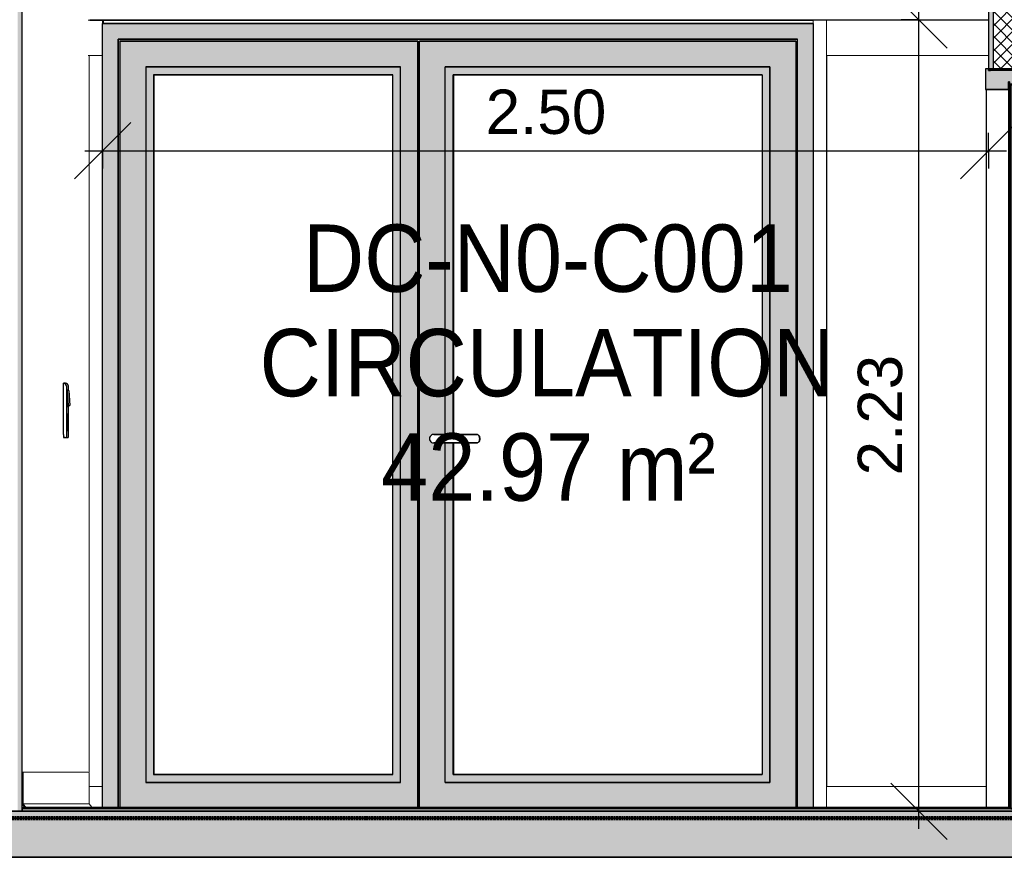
# Model space of a CAD drawing. Header units: centimetres. Extents: x -2631 to 8345, y -3715 to 485.
# Tile 77 of 82: x 6628 to 6906, y -13 to 223. Entities that reach past the tile are written whole.
import ezdxf

# ---------------------------------------------------------------- set-up
doc = ezdxf.new("R2010")
doc.units = ezdxf.units.CM
doc.linetypes.add('Tiret_2_', pattern=[0.25, 0.125, -0.125])
for name, color, linetype, lineweight in [('0-1', 7, 'Continuous', 5), ('A-DOOR', 7, 'Continuous', 25), ('A-DOOR-FRAM', 7, 'Continuous', 25), ('COTGEN-50', 7, 'Continuous', 30), ('HACHURE_C-3', 7, 'Continuous', 18), ('MUR', 7, 'Continuous', 25), ('MUR_C', 7, 'Continuous', 25), ('PORTE-Cadre-meneau', 7, 'Continuous', 25), ('PORTE-panneau', 7, 'Continuous', 25), ('SERRU-traverse', 7, 'Continuous', 18), ('SOL', 7, 'Continuous', 25), ('SOL_C', 7, 'Continuous', 25)]:
    doc.layers.add(name, color=color, linetype=linetype, lineweight=lineweight)
for name, color, linetype, lineweight, true_color in [('A-FLOR-PATT-1', 7, 'Continuous', 25, 0x616161), ('A-FLOR-PATT-2', 7, 'Continuous', 18, 0x787878), ('A-FLOR-PATT-3', 7, 'Continuous', 25, 0x787878), ('ANNOTATIONS-3', 4, 'Tiret_2_', 100, 0x00ffff), ('ANNOTATIONS-9', 7, 'Continuous', 25, 0x7f7f7f), ('COTGEN-1', 9, 'Continuous', 30, 0x808080), ('ETIQUETTE-1', 9, 'Continuous', 30, 0x808080), ('HACHURE_C-1', 7, 'Continuous', 25, 0xdadada), ('ING_ELE', 7, 'Continuous', 25, 0x7f7f7f), ('MENUISERIES-3', 9, 'Continuous', 18, 0x808080), ('PORTE-10', 9, 'Continuous', 25, 0x808080), ('PORTE-11', 7, 'Continuous', 25, 0xc0c0c0), ('PORTE-4', 9, 'Continuous', 18, 0x808080), ('PORTE-Cadre-meneau-1', 9, 'Continuous', 25, 0x808080), ('PORTE-panneau-1', 9, 'Continuous', 25, 0x808080), ('PORTE-verre', 7, 'Continuous', 25, 0x5c63b1), ('PORTE_C-1', 9, 'Continuous', 25, 0x808080), ('SERRU-1', 9, 'Continuous', 18, 0x808080), ('Z-1', 9, 'Continuous', 18, 0x808080)]:
    doc.layers.add(name, color=color, linetype=linetype, lineweight=lineweight, true_color=true_color)
doc.styles.add('Arial', font='arial.ttf', dxfattribs={"width": 0.9, "height": 19})
doc.styles.add('Arial_1', font='arial.ttf', dxfattribs={"height": 12.5})
doc.dimstyles.new('DRMN_COTE', dxfattribs={"dimscale": 30.48, "dimtxt": 12.753242, "dimasz": 0.520833, "dimexe": 0.164042, "dimexo": 0.0625, "dimgap": 0.032808, "dimtad": 1, "dimlfac": 0.01, "dimrnd": 0.01, "dimzin": 0, "dimdsep": 46, "dimtxsty": 'Arial_1', "dimblk1": 'OBLIQUE', "dimblk2": 'OBLIQUE', "dimsah": 1, "dimcen": 0.09, "dimdle": 0.164042, "dimazin": 0, "dimtfac": 1, "dimtdec": 4, "dimtix": 1, "dimtmove": 0, "dimatfit": 3, "dimfxl": 0.164042, "dimfxlon": 1, "dimtvp": 1, "dimtolj": 1, "dimtzin": 0, "dimarcsym": 2})

# ---------------------------------------------------------------- blocks, each defined once
blk = doc.blocks.new('PRT_SIMPLE_HUI_58x68x48 - PRT_BOIS_1V_930x2040x40-552385-Coupe AA_Lot 04')
at = {"layer": 'PORTE-10'}
blk.add_hatch(color=256, dxfattribs=at).paths.add_polyline_path([(607.12, 1), (607.37, 1), (607.37, 1.75), (608.48, 1.75), (608.48, 1), (608.73, 1), (608.73, 2), (607.12, 2), (607.12, 1.75)])
h = blk.add_hatch(color=256, dxfattribs=at)
h.paths.add_polyline_path([(607.29, 0), (607.4, 0.06), (607.5, 0.77), (607.39, 0.72)])
h.paths.add_polyline_path([(608.56, 0), (608.45, 0.78), (608.35, 0.77), (608.46, 0)])
h.paths.add_polyline_path([(607.93, 1.2), (608, 1.36), (607.85, 1.36)])
h.paths.add_polyline_path([(607.98, 1.46), (607.98, 1.75), (607.88, 1.75), (607.88, 1.46)])
at = {"layer": 'PORTE-Cadre-meneau-1'}
blk.add_hatch(color=256, dxfattribs=at).paths.add_polyline_path([(599.7, 203.45), (605.27, 203.45), (605.27, 205.6), (605.62, 205.6), (605.62, 204.95), (610.08, 204.95), (610.08, 209.25), (609.23, 209.25), (609.23, 208.79), (599.7, 208.79), (599.7, 209.25), (598.85, 209.25), (598.9, 203.45)])
at = {"layer": 'PORTE-panneau-1'}
blk.add_hatch(color=256, dxfattribs=at).paths.add_polyline_path([(605.92, 0.7), (607.12, 0.7), (607.12, 2), (608.73, 2), (608.73, 0.7), (609.93, 0.7), (609.93, 204.7), (605.92, 204.7), (605.92, 6.24)])
at = {"layer": 'A-DOOR'}
for p, q in [((605.92, 204.7), (605.92, 0.7)), ((609.93, 204.7), (605.92, 204.7)), ((609.93, 0.7), (609.93, 204.7)), ((605.92, 0.7), (607.12, 0.7)), ((607.12, 0.7), (607.12, 2)), ((607.12, 2), (608.73, 2)), ((608.73, 2), (608.73, 0.7)), ((608.73, 0.7), (609.93, 0.7))]:
    blk.add_line(p, q, dxfattribs=at)
at = {"layer": 'A-DOOR-FRAM'}
for p, q in [((599.7, 209.25), (598.85, 209.25)), ((598.85, 209.25), (598.85, 203.45)), ((599.7, 208.79), (599.7, 209.25)), ((609.23, 208.79), (599.7, 208.79)), ((610.08, 209.25), (609.23, 209.25)), ((609.23, 209.25), (609.23, 208.79)), ((610.08, 204.95), (610.08, 209.25)), ((605.27, 203.45), (605.27, 205.6)), ((605.27, 205.6), (605.62, 205.6)), ((605.62, 205.6), (605.62, 204.95)), ((598.85, 203.45), (605.27, 203.45)), ((605.62, 204.95), (610.08, 204.95))]:
    blk.add_line(p, q, dxfattribs=at)
at = {"layer": 'PORTE-10'}
for p, q in [((607.59, 1.75), (607.37, 1.75)), ((607.57, 1), (607.37, 1)), ((607.6, 0), (607.39, 0)), ((607.59, 1.75), (607.59, 1.03)), ((608.18, 1.75), (607.98, 1.75)), ((608.18, 1.75), (608.18, 1.46)), ((608.77, 0), (608.56, 0))]:
    blk.add_line(p, q, dxfattribs=at)
for centre, major_axis, start_param, end_param in [((608.13, 0.78), (0, 0.527), 0.454815, 0.839165), ((608.13, 0.77), (0, 0.427), 0.000487, 1.004792), ((607.88, 1.46), (0, 0.2), 3.73688, 4.712389), ((608.13, 0.77), (0, 0.427), 6.02098, 6.282699), ((608.38, 1.46), (0, 0.2), 1.570796, 2.790303), ((608.13, 0.78), (0, 0.527), 5.687995, 5.931896)]:
    blk.add_ellipse(centre, major_axis=major_axis, ratio=0.997327, start_param=start_param, end_param=end_param, dxfattribs=at)
at = {"layer": 'PORTE-Cadre-meneau'}
for p, q in [((600.29, 209.25), (599.7, 209.25)), ((599.7, 208.79), (600.25, 208.79)), ((610.61, 209.25), (610.08, 209.25)), ((610.61, 1), (610.61, 209.25)), ((605.56, 205.6), (605.27, 205.6)), ((605.62, 205.6), (605.56, 205.6)), ((605.56, 1), (605.56, 205.6)), ((605.4, 203.45), (599.02, 203.45)), ((599.02, 203.45), (599.02, 1)), ((605.27, 203.45), (605.4, 203.45)), ((605.4, 1), (605.4, 203.45)), ((610.3, 204.95), (605.86, 204.95)), ((605.86, 1), (605.86, 204.95)), ((610.08, 204.95), (610.3, 204.95)), ((610.3, 1), (610.3, 204.95)), ((605.4, 0), (599.02, 0)), ((605.56, 0), (605.4, 0)), ((605.91, 0), (605.56, 0)), ((610.3, 0), (605.86, 0)), ((610.61, 0), (610.3, 0))]:
    blk.add_line(p, q, dxfattribs=at)
at = {"layer": 'PORTE-panneau'}
for p, q in [((610.13, 204.7), (609.93, 204.7)), ((610.13, 1), (610.13, 204.7)), ((607.12, 2), (607.34, 2))]:
    blk.add_line(p, q, dxfattribs=at)
at = {"layer": 'PORTE_C-1'}
for p, q in [((608.73, 2), (607.12, 2)), ((607.12, 2), (607.12, 1)), ((607.12, 1), (607.37, 1)), ((607.4, 0.78), (607.29, 0)), ((607.29, 0), (607.39, 0)), ((607.37, 1), (607.37, 1.75)), ((607.37, 1.75), (608.48, 1.75)), ((607.39, 0), (607.5, 0.77)), ((607.98, 1.75), (607.88, 1.75)), ((607.88, 1.75), (607.88, 1.46)), ((607.98, 1.46), (607.98, 1.75)), ((608.35, 0.77), (608.46, 0)), ((608.56, 0), (608.45, 0.78)), ((608.46, 0), (608.56, 0)), ((608.48, 1.75), (608.48, 1)), ((608.48, 1), (608.73, 1)), ((608.73, 1), (608.73, 2))]:
    blk.add_line(p, q, dxfattribs=at)
at = {"layer": 'PORTE_C-1', "flags": 128}
for points in [[(607.74, 1.27), (607.63, 1.21), (607.53, 1.13), (607.46, 1.02), (607.41, 0.9), (607.4, 0.78)], [(607.5, 0.77), (607.51, 0.87), (607.54, 0.96), (607.59, 1.04), (607.66, 1.11), (607.74, 1.16), (607.83, 1.19), (607.93, 1.2)], [(607.88, 1.46), (607.87, 1.41), (607.85, 1.36), (607.82, 1.32), (607.79, 1.29), (607.74, 1.27)], [(607.93, 1.2), (608.02, 1.19), (608.11, 1.16), (608.19, 1.11), (608.26, 1.04), (608.31, 0.96), (608.34, 0.87), (608.35, 0.77)], [(608.11, 1.27), (608.06, 1.29), (608.03, 1.32), (608, 1.36), (607.98, 1.41), (607.98, 1.46)], [(608.45, 0.78), (608.44, 0.9), (608.39, 1.02), (608.32, 1.13), (608.22, 1.21), (608.11, 1.27)]]:
    blk.add_lwpolyline(points, dxfattribs=at)
blk = doc.blocks.new('Panneau système - Vitré-367573-Coupe AA_Lot 04')
at = {"layer": 'MENUISERIES-3'}
for p, q in [((317.92, 213), (214.11, 213)), ((214.11, 213), (214.11, 7)), ((214.11, 213), (214.26, 213)), ((214.26, 213), (317.92, 213)), ((346.31, 213), (346.11, 213)), ((346.31, 213), (346.47, 213)), ((346.4, 213), (346.47, 213)), ((214.11, 7), (317.62, 7)), ((214.11, 7), (214.26, 7)), ((317.62, 7), (214.26, 7)), ((346.47, 7), (346.34, 7)), ((346.47, 7), (346.4, 7))]:
    blk.add_line(p, q, dxfattribs=at)
blk = doc.blocks.new('Meneau rectangulaire - AWS60_60x70-367276-Coupe AA_Lot 04')
at = {"layer": 'MENUISERIES-3'}
for p, q in [((210.18, 7), (317.62, 7)), ((210.4, 7), (317.62, 7)), ((346.34, 7), (350.07, 7)), ((346.48, 7), (350.07, 7)), ((350.07, 7), (350.07, 1)), ((210.18, 0), (350.07, 0)), ((350.3, 0), (210.4, 0)), ((350.07, 0), (350.3, 0))]:
    blk.add_line(p, q, dxfattribs=at)
blk = doc.blocks.new('Meneau rectangulaire - AWS60_60x38-356570-Coupe AA_Lot 04')
at = {"layer": 'MENUISERIES-3'}
for p, q in [((346.5, 213), (346.28, 213)), ((346.28, 213), (350.07, 213)), ((346.28, 10.88), (346.28, 213)), ((350.07, 213), (346.5, 213)), ((350.07, 7), (350.07, 213)), ((350.07, 7), (346.34, 7)), ((346.34, 7), (346.5, 7)), ((346.5, 7), (350.07, 7))]:
    blk.add_line(p, q, dxfattribs=at)
blk = doc.blocks.new('Meneau rectangulaire - AWS60_60x100-367290-Coupe AA_Lot 04')
at = {"layer": 'MENUISERIES-3'}
for p, q in [((317.92, 223), (210.18, 223)), ((210.4, 223), (317.92, 223)), ((350.07, 223), (346.04, 223)), ((346.48, 223), (350.3, 223)), ((350.3, 223), (350.07, 223)), ((350.07, 223), (350.07, 213)), ((350.3, 221.99), (350.3, 223)), ((317.92, 213), (210.18, 213)), ((317.92, 213), (210.4, 213)), ((350.07, 213), (346.04, 213)), ((350.07, 213), (346.48, 213))]:
    blk.add_line(p, q, dxfattribs=at)
blk = doc.blocks.new('Panneau système - Vitré-441912-Coupe AA_Lot 04')
at = {"layer": 'MENUISERIES-3'}
for p, q in [((599.7, 213.03), (554.1, 213.03)), ((554.1, 213.03), (554.1, 7)), ((554.26, 213.03), (554.1, 213.03)), ((554.26, 213.03), (599.7, 213.03)), ((554.1, 7), (599.02, 7)), ((554.1, 7), (554.26, 7)), ((599.02, 7), (554.26, 7))]:
    blk.add_line(p, q, dxfattribs=at)
blk = doc.blocks.new('Meneau rectangulaire - AWS60_60x70-441910-Coupe AA_Lot 04')
at = {"layer": 'MENUISERIES-3'}
for p, q in [((554.07, 1), (554.07, 7)), ((554.07, 7), (554.29, 7)), ((599.02, 7), (554.07, 7)), ((599.02, 7), (554.29, 7)), ((554.29, 0), (554.07, 0)), ((554.07, 0), (614.39, 0)), ((614.61, 0), (554.29, 0)), ((614.39, 0), (614.61, 0))]:
    blk.add_line(p, q, dxfattribs=at)
blk = doc.blocks.new('Meneau rectangulaire - AWS60_60x100-441911-Coupe AA_Lot 04')
at = {"layer": 'MENUISERIES-3'}
for p, q in [((554.07, 213.03), (554.07, 223.03)), ((599.7, 223.03), (554.07, 223.03)), ((554.29, 213.03), (554.07, 213.03)), ((554.07, 213.03), (599.7, 213.03)), ((554.29, 213.03), (599.7, 213.03))]:
    blk.add_line(p, q, dxfattribs=at)
blk = doc.blocks.new('Meneau rectangulaire - AWS60_60x38-368963-Coupe AA_Lot 04')
at = {"layer": 'MENUISERIES-3'}
for p, q in [((550.27, 223.03), (554.07, 223.03)), ((550.27, 223.03), (550.27, 1)), ((554.07, 1), (554.07, 223.03)), ((550.27, 0), (550.5, 0)), ((554.07, 0), (550.27, 0)), ((550.5, 0), (554.29, 0)), ((554.29, 0), (554.07, 0))]:
    blk.add_line(p, q, dxfattribs=at)
blk = doc.blocks.new('12_CORNIERE HABILLAGE - 12_CORNIERE HABILLAGE-370872-Coupe AA_Lot 04')
at = {"layer": 'Z-1'}
for p, q in [((599.7, 223), (346.04, 223)), ((346.48, 223), (550.28, 223))]:
    blk.add_line(p, q, dxfattribs=at)
blk = doc.blocks.new('51_2V_PV_MV_XX_XX - Type 1-413066-Coupe AA_Lot 04')
at = {"layer": 'PORTE-11'}
for points in [[(350.07, 1), (354.47, 1), (354.47, 217.6), (545.87, 217.6), (545.87, 1), (550.27, 1), (550.27, 222), (350.07, 222), (350.07, 6.24)], [(439.35, 215.6), (439.35, 216.6), (438.88, 216.6), (438.88, 215.6)], [(439.35, 2.3), (439.35, 215.6), (438.88, 215.6), (438.88, 2.3)], [(455.41, 8.1), (538.07, 8.1), (538.07, 209.8), (446.64, 209.8), (446.64, 106.2), (448.84, 106.2), (448.84, 207.6), (535.88, 207.6), (535.88, 10.3), (448.84, 10.3), (448.84, 103.8), (446.64, 103.8), (446.64, 8.1), (448.84, 8.1)], [(364.57, 10.3), (364.57, 207.6), (364.47, 207.6), (364.47, 10.3)], [(545.37, 1), (545.4, 1), (545.37, 65.27)], [(438.85, 1), (438.88, 1), (438.85, 2.3)], [(439.35, 2.3), (439.35, 2.3), (438.88, 2.3)], [(439.35, 1.52), (439.35, 2), (438.88, 2), (438.88, 1.52)]]:
    blk.add_hatch(color=256, dxfattribs=at).paths.add_polyline_path(points)
h = blk.add_hatch(color=256, dxfattribs=at)
h.paths.add_polyline_path([(354.5, 1), (354.97, 1), (355.01, 217.1), (438.88, 217.1), (438.88, 216.6), (439.35, 216.6), (439.35, 217.1), (545.4, 217.1), (545.4, 1), (545.87, 1), (545.87, 217.6), (354.5, 217.6), (354.5, 1.52)])
h.paths.add_polyline_path([(438.88, 1), (439.35, 1), (439.35, 1.52), (438.88, 1.52)])
h = blk.add_hatch(color=256, dxfattribs=at)
h.paths.add_polyline_path([(354.97, 1), (438.85, 1), (438.85, 217.1), (354.97, 217.07), (354.97, 6.24)])
h.paths.add_polyline_path([(364.47, 8.1), (362.27, 8.1), (362.27, 209.8), (434.05, 209.8), (434.05, 8.1), (375.7, 8.1)])
h = blk.add_hatch(color=256, dxfattribs=at)
h.paths.add_polyline_path([(439.35, 1), (545.37, 1), (545.37, 217.1), (439.35, 217.1), (439.35, 8.1)])
h.paths.add_polyline_path([(535.88, 8.1), (446.64, 8.1), (446.64, 103.8), (443.07, 103.84), (442.78, 103.96), (442.53, 104.15), (442.34, 104.4), (442.22, 104.69), (442.18, 105), (442.22, 105.31), (442.34, 105.6), (442.53, 105.85), (442.78, 106.04), (443.22, 106.18), (443.38, 106.2), (446.64, 106.2), (446.64, 209.8), (538.07, 209.8), (538.07, 10.3), (538.15, 10.3), (538.07, 8.1)])
h = blk.add_hatch(color=256, dxfattribs=at)
h.paths.add_polyline_path([(375.7, 8.1), (434.05, 8.1), (434.05, 209.8), (362.27, 209.8), (362.27, 8.1), (364.47, 8.1)])
h.paths.add_polyline_path([(375.7, 10.3), (364.47, 10.3), (364.47, 207.6), (431.85, 207.6), (431.85, 10.3), (407.58, 10.3)])
h = blk.add_hatch(color=256, dxfattribs=at)
h.paths.add_polyline_path([(448.94, 10.3), (448.94, 103.8), (448.84, 103.8), (448.84, 10.3)])
h.paths.add_polyline_path([(448.94, 106.2), (448.94, 207.6), (448.84, 207.6), (448.84, 106.2)])
at = {"layer": 'PORTE-10'}
for p, q in [((455.54, 106.2), (443.38, 106.2)), ((443.59, 106.2), (443.43, 106.2)), ((443.43, 106.2), (455.58, 106.2)), ((455.58, 106.2), (455.54, 106.2)), ((443.38, 103.8), (455.54, 103.8)), ((443.43, 103.8), (443.59, 103.8)), ((455.58, 103.8), (443.43, 103.8)), ((455.54, 103.8), (455.58, 103.8))]:
    blk.add_line(p, q, dxfattribs=at)
at = {"layer": 'PORTE-10', "flags": 128}
for points in [[(455.54, 103.8), (455.69, 103.82), (455.84, 103.89), (455.98, 104), (456.1, 104.15), (456.19, 104.33), (456.27, 104.54), (456.31, 104.77), (456.33, 105), (456.31, 105.23), (456.27, 105.46), (456.19, 105.67), (456.1, 105.85), (455.98, 106), (455.84, 106.11), (455.69, 106.18), (455.54, 106.2)], [(455.58, 106.2), (455.74, 106.18), (455.89, 106.11), (456.02, 106), (456.14, 105.85), (456.24, 105.67), (456.31, 105.46), (456.36, 105.23), (456.37, 105), (456.36, 104.77), (456.31, 104.54), (456.24, 104.33), (456.14, 104.15), (456.02, 104), (455.89, 103.89), (455.74, 103.82), (455.58, 103.8)]]:
    blk.add_lwpolyline(points, dxfattribs=at)
at = {"layer": 'PORTE-10'}
blk.add_ellipse((443.38, 105), major_axis=(0, 1.2), ratio=0.999273, start_param=0, end_param=3.141593, dxfattribs=at)
at = {"layer": 'PORTE-Cadre-meneau'}
for p, q in [((350.07, 222), (350.3, 222)), ((350.07, 222), (550.27, 222)), ((350.07, 1), (350.07, 222)), ((550.27, 222), (350.3, 222)), ((550.27, 222), (550.27, 1)), ((354.47, 217.6), (354.47, 1)), ((545.87, 217.6), (354.47, 217.6)), ((354.5, 217.6), (545.87, 217.6)), ((354.5, 1), (354.5, 217.6)), ((354.97, 217.1), (354.97, 1)), ((438.85, 217.1), (354.97, 217.1)), ((355.01, 217.1), (438.88, 217.1)), ((438.84, 216.6), (439.35, 216.6)), ((438.85, 1), (438.85, 217.1)), ((438.88, 217.1), (438.85, 217.1)), ((438.88, 217.1), (438.88, 215.6)), ((439.35, 216.6), (438.88, 216.6)), ((545.37, 217.1), (439.35, 217.1)), ((439.35, 1), (439.35, 217.1)), ((439.38, 217.1), (545.4, 217.1)), ((545.37, 217.1), (545.37, 1)), ((545.4, 217.1), (545.37, 217.1)), ((545.4, 217.1), (545.4, 1)), ((545.87, 1), (545.87, 217.6)), ((438.88, 215.6), (439.35, 215.6)), ((438.88, 215.6), (438.88, 2.3)), ((439.35, 215.6), (438.88, 215.6)), ((362.27, 209.8), (362.27, 8.1)), ((362.27, 209.8), (362.37, 209.8)), ((434.05, 209.8), (362.27, 209.8)), ((362.27, 209.8), (362.27, 8.1)), ((362.27, 209.8), (434.05, 209.8)), ((362.46, 209.8), (362.27, 209.8)), ((362.37, 209.8), (434.05, 209.8)), ((434.05, 209.8), (362.46, 209.8)), ((434.05, 8.1), (434.05, 209.8)), ((434.05, 8.1), (434.05, 209.8)), ((446.64, 106.2), (446.64, 209.8)), ((446.64, 209.8), (446.74, 209.8)), ((538.07, 209.8), (446.64, 209.8)), ((446.84, 209.8), (446.64, 209.8)), ((446.64, 106.2), (446.64, 209.8)), ((446.64, 209.8), (538.07, 209.8)), ((446.74, 209.8), (538.07, 209.8)), ((538.07, 209.8), (446.84, 209.8)), ((538.07, 8.1), (538.07, 209.8)), ((538.07, 209.8), (538.07, 8.1)), ((364.47, 207.6), (364.47, 10.3)), ((364.47, 207.6), (431.85, 207.6)), ((364.57, 207.6), (364.47, 207.6)), ((364.57, 10.3), (364.57, 207.6)), ((431.85, 207.6), (364.57, 207.6)), ((431.85, 10.3), (431.85, 207.6)), ((448.84, 207.6), (535.88, 207.6)), ((448.84, 106.2), (448.84, 207.6)), ((448.94, 207.6), (448.84, 207.6)), ((448.94, 207.6), (448.94, 106.2)), ((535.88, 207.6), (448.94, 207.6)), ((535.88, 207.6), (535.88, 10.3)), ((446.64, 8.1), (446.64, 103.8)), ((446.64, 8.1), (446.64, 103.8)), ((448.84, 10.3), (448.84, 103.8)), ((448.94, 103.8), (448.94, 10.3)), ((364.47, 10.3), (364.57, 10.3)), ((364.47, 10.3), (431.85, 10.3)), ((431.85, 10.3), (364.57, 10.3)), ((535.88, 10.3), (448.84, 10.3)), ((448.84, 10.3), (448.94, 10.3)), ((448.94, 10.3), (535.88, 10.3)), ((362.37, 8.1), (362.27, 8.1)), ((362.27, 8.1), (434.05, 8.1)), ((362.27, 8.1), (362.46, 8.1)), ((362.27, 8.1), (434.05, 8.1)), ((434.05, 8.1), (362.37, 8.1)), ((362.46, 8.1), (434.05, 8.1)), ((446.74, 8.1), (446.64, 8.1)), ((446.64, 8.1), (538.07, 8.1)), ((446.84, 8.1), (446.64, 8.1)), ((538.07, 8.1), (446.64, 8.1)), ((446.74, 8.1), (538.07, 8.1)), ((538.07, 8.1), (446.84, 8.1)), ((354.97, 0.8), (438.85, 0.8)), ((438.88, 0.8), (355.01, 0.8)), ((438.85, 1.52), (439.35, 1.52)), ((439.35, 2.3), (438.88, 2.3)), ((438.88, 2.3), (438.88, 1)), ((438.88, 2.3), (439.35, 2.3)), ((438.88, 2.3), (439.35, 2.3)), ((439.35, 2.3), (438.88, 2.3)), ((438.88, 2), (439.35, 2)), ((438.88, 2), (439.35, 2)), ((438.88, 1.52), (439.35, 1.52)), ((545.37, 0.8), (439.35, 0.8)), ((545.4, 0.8), (439.38, 0.8)), ((354.47, 0), (350.07, 0)), ((350.3, 0), (350.07, 0)), ((350.3, 0), (550.5, 0)), ((545.9, 0), (354.5, 0)), ((550.27, 0), (545.87, 0)), ((550.27, 0), (550.5, 0))]:
    blk.add_line(p, q, dxfattribs=at)
at = {"layer": 'PORTE-verre'}
for p, q in [((362.37, 209.8), (362.46, 209.8)), ((434.05, 209.8), (362.37, 209.8)), ((362.46, 209.8), (434.05, 209.8)), ((446.74, 209.8), (446.84, 209.8)), ((538.07, 209.8), (446.74, 209.8)), ((446.84, 209.8), (538.07, 209.8)), ((362.46, 8.1), (362.37, 8.1)), ((434.05, 8.1), (362.37, 8.1)), ((434.05, 8.1), (362.46, 8.1)), ((446.84, 8.1), (446.74, 8.1)), ((538.07, 8.1), (446.74, 8.1)), ((538.07, 8.1), (446.84, 8.1))]:
    blk.add_line(p, q, dxfattribs=at)
blk = doc.blocks.new('Garde-corps - Garde-corps-494344-Coupe AA_Lot 04')
at = {"layer": 'SERRU-traverse'}
for p, q in [((486.55, 0), (489.54, 0)), ((491.8, 0), (486.55, 0)), ((494.8, 0), (489.54, 0)), ((492.54, 0), (495.54, 0)), ((497.8, 0), (492.54, 0)), ((500.8, 0), (495.54, 0)), ((498.54, 0), (501.53, 0)), ((503.81, 0), (498.54, 0)), ((506.81, 0), (501.53, 0)), ((504.53, 0), (507.53, 0)), ((509.81, 0), (504.53, 0)), ((512.81, 0), (507.53, 0))]:
    blk.add_line(p, q, dxfattribs=at)
blk = doc.blocks.new('Garde-corps - Garde-corps-512182-Coupe AA_Lot 04')
at = {"layer": 'SERRU-traverse'}
for p, q in [((346.04, 11), (327.45, 11)), ((327.45, 11), (327.45, 1.95)), ((327.45, 11), (346.04, 11)), ((327.75, 2.04), (327.75, 10.7)), ((346.34, 10.7), (346.34, 2.04)), ((327.45, 1.95), (328.15, 1)), ((328.46, 1.08), (327.75, 2.04)), ((327.75, 2.04), (346.34, 2.04)), ((328.15, 1), (328.8, 1)), ((328.64, 1.08), (328.46, 1.08)), ((328.46, 1.08), (328.78, 1.08)), ((328.64, 1.08), (328.78, 1.08)), ((347.29, 1.11), (328.71, 1.11)), ((328.8, 1), (347.39, 1)), ((346.34, 2.04), (347.03, 1.1))]:
    blk.add_line(p, q, dxfattribs=at)
at = {"layer": 'SERRU-traverse', "flags": 128}
for points in [[(327.75, 10.7), (327.74, 10.77), (327.72, 10.83), (327.68, 10.89), (327.63, 10.94), (327.58, 10.97), (327.51, 10.99), (327.45, 11)], [(328.8, 1), (328.8, 1.02), (328.8, 1.05), (328.79, 1.07), (328.77, 1.09), (328.75, 1.1), (328.73, 1.11), (328.7, 1.11), (328.68, 1.11), (328.65, 1.1), (328.64, 1.08)]]:
    blk.add_lwpolyline(points, dxfattribs=at)
at = {"layer": 'SERRU-traverse'}
for centre, major_axis, start_param, end_param in [((346.04, 10.7), (0, 0.3), 4.712389, 6.283185), ((347.29, 1.02), (0, 0.0944), 4.524713, 6.348776)]:
    blk.add_ellipse(centre, major_axis=major_axis, ratio=0.997342, start_param=start_param, end_param=end_param, dxfattribs=at)
blk = doc.blocks.new('Garde-corps - Garde-corps-512326-Coupe AA_Lot 04')
at = {"layer": 'SERRU-traverse'}
for p, q in [((598.95, 1), (599.02, 1)), ((599.02, 1), (598.95, 1))]:
    blk.add_line(p, q, dxfattribs=at)
blk.add_ellipse((599.04, 1.02), major_axis=(0, 0.0944), ratio=0.997327, start_param=0.19499, end_param=1.758473, dxfattribs=at)
blk = doc.blocks.new('B02_ARC_rvt-2-Coupe AA_Lot 04')
at = {"layer": 'A-FLOR-PATT-1'}
blk.add_hatch(color=256, dxfattribs=at).paths.add_polyline_path([(654.71, 0), (921.1, 0), (921.1, 0.8), (327.45, 0.8), (327.45, 0), (646.73, 0)])
at = {"layer": 'A-FLOR-PATT-2'}
h = blk.add_hatch(dxfattribs=at)
h.set_pattern_fill('FP_6', color=256, style=0, pattern_type=2)
h.set_pattern_definition([(45, (-0.387, -172.5), (-4.490128, 4.490128), [3.175, -3.175])])
h.paths.add_polyline_path([(-644.68, -2), (1594.47, -2), (1594.47, 0), (-2122.25, 0), (-2122.25, -2), (-676.57, -2)])
at = {"layer": 'HACHURE_C-1'}
for points in [[(326.19, 0), (327.45, 0), (327.4, 257.75), (327.29, 257.77), (327.26, 258.13), (327.26, 261.11), (327.3, 268.25), (327.45, 268.25), (327.45, 314.21), (326.19, 314.21), (326.19, 6.24)], [(600.96, 209.25), (600.96, 314.21), (599.7, 314.21), (599.7, 209.25)]]:
    blk.add_hatch(color=256, dxfattribs=at).paths.add_polyline_path(points)
at = {"layer": 'HACHURE_C-3'}
h = blk.add_hatch(dxfattribs=at)
h.set_pattern_fill('FP_5', color=256, style=0, pattern_type=2)
h.set_pattern_definition([(45, (-3.562, -172.5), (-1.767767, 1.767767), []), (135, (-3.562, -172.5), (-1.767767, -1.767767), [])])
h.paths.add_polyline_path([(607.98, 209.25), (607.98, 314.21), (600.96, 314.21), (600.96, 209.25)])
at = {"layer": 'MUR'}
for p, q in [((550.27, 223), (346.48, 223)), ((346.48, 223), (550.27, 223)), ((609.73, 209.25), (600.25, 209.25)), ((600.25, 208.79), (600.25, 209.25)), ((327.45, 0), (346.48, 0)), ((609.73, 0), (600.25, 0))]:
    blk.add_line(p, q, dxfattribs=at)
at = {"layer": 'MUR_C'}
for p, q in [((599.7, 314.21), (599.7, 209.25)), ((600.96, 314.21), (600.96, 209.25)), ((327.45, 0), (327.45, 257.75)), ((599.7, 209.25), (609.23, 209.25)), ((317.92, 0), (327.45, 0))]:
    blk.add_line(p, q, dxfattribs=at)
at = {"layer": 'SOL'}
for p, q in [((615.37, 0), (270.45, 0)), ((336.54, 0), (317.92, 0))]:
    blk.add_line(p, q, dxfattribs=at)
at = {"layer": 'SOL_C'}
for p, q in [((1594.47, 0), (-2122.25, 0)), ((605.92, 1), (327.45, 1)), ((327.45, 1), (327.45, 0.8)), ((921.1, 0.8), (327.45, 0.8)), ((327.45, 0.8), (327.45, 0)), ((327.45, 0.8), (605.92, 0.8)), ((327.45, 0), (921.1, 0)), ((-2122.25, -2), (1594.47, -2))]:
    blk.add_line(p, q, dxfattribs=at)
at = {"layer": 'MENUISERIES-3'}
for name in ['Meneau rectangulaire - AWS60_60x100-367290-Coupe AA_Lot 04', 'Meneau rectangulaire - AWS60_60x38-368963-Coupe AA_Lot 04', 'Meneau rectangulaire - AWS60_60x100-441911-Coupe AA_Lot 04', 'Panneau système - Vitré-367573-Coupe AA_Lot 04', 'Meneau rectangulaire - AWS60_60x38-356570-Coupe AA_Lot 04', 'Panneau système - Vitré-441912-Coupe AA_Lot 04', 'Meneau rectangulaire - AWS60_60x70-367276-Coupe AA_Lot 04', 'Meneau rectangulaire - AWS60_60x70-441910-Coupe AA_Lot 04']:
    blk.add_blockref(name, (0, 0), dxfattribs=at)
at = {"layer": 'PORTE-4'}
for name in ['51_2V_PV_MV_XX_XX - Type 1-413066-Coupe AA_Lot 04', 'PRT_SIMPLE_HUI_58x68x48 - PRT_BOIS_1V_930x2040x40-552385-Coupe AA_Lot 04']:
    blk.add_blockref(name, (0, 0), dxfattribs=at)
at = {"layer": 'SERRU-1'}
for name in ['Garde-corps - Garde-corps-512182-Coupe AA_Lot 04', 'Garde-corps - Garde-corps-494344-Coupe AA_Lot 04', 'Garde-corps - Garde-corps-512326-Coupe AA_Lot 04']:
    blk.add_blockref(name, (0, 0), dxfattribs=at)
at = {"layer": 'Z-1'}
blk.add_blockref('12_CORNIERE HABILLAGE - 12_CORNIERE HABILLAGE-370872-Coupe AA_Lot 04', (0, 0), dxfattribs=at)
blk = doc.blocks.new('B02_DC_STR_rvt-2-Coupe AA_Lot 04')
at = {"layer": 'A-FLOR-PATT-3'}
blk.add_hatch(color=256, dxfattribs=at).paths.add_polyline_path([(-2156.27, -13), (1660.55, -13), (1660.55, -8.88), (1647.97, -8.88), (1647.97, -2), (-2175.78, -2), (-2175.78, -8.88), (-2188.37, -8.88), (-2188.37, -13), (-2175.78, -13)])
at = {"layer": 'ANNOTATIONS-3'}
blk.add_line((-86.02, -2), (635.58, -2), dxfattribs=at)
at = {"layer": 'MUR'}
for p, q in [((-2150.81, -13), (1649.68, -13)), ((1645.3, -13), (-2146.43, -13))]:
    blk.add_line(p, q, dxfattribs=at)
at = {"layer": 'SOL'}
for p, q in [((635.58, -2), (-84.52, -2)), ((-2219.04, -13), (1690.2, -13))]:
    blk.add_line(p, q, dxfattribs=at)
at = {"layer": 'SOL_C'}
for p, q in [((1647.97, -2), (-2175.78, -2)), ((-2123.96, -13), (1590.97, -13))]:
    blk.add_line(p, q, dxfattribs=at)
blk = doc.blocks.new('Legrand_Mosaic_plaque_2x2_mod_vertical_blanc_078822L - Legrand_Mosaic_plaque_2x2_mod_vertical_blanc_078822L-V108-Coupe AA_Lot 04')
at = {"layer": 'ING_ELE'}
for p, q in [((339.63, 120.65), (339.03, 120.65)), ((339.03, 120.65), (339.63, 120.65)), ((339.03, 106.15), (339.03, 120.65)), ((339.88, 119.8), (339.88, 106.15)), ((340.48, 118.56), (340.48, 119.8)), ((340.01, 118.67), (340.35, 118.67)), ((340.01, 114.12), (340.01, 118.67)), ((340.01, 118.67), (340.35, 118.67)), ((340.35, 114.12), (340.01, 114.12)), ((340.01, 114.12), (340.35, 114.12)), ((340.48, 106.15), (340.48, 114.25)), ((340.01, 111.87), (340.35, 111.87)), ((340.35, 111.87), (340.01, 111.87)), ((340.01, 107.32), (340.01, 111.87)), ((340.35, 107.32), (340.01, 107.32)), ((340.35, 107.32), (340.01, 107.32)), ((339.09, 105.35), (339.94, 105.35)), ((339.57, 105.35), (339.09, 105.35)), ((339.94, 105.35), (340.42, 105.35))]:
    blk.add_line(p, q, dxfattribs=at)
for centre, major_axis, ratio, start_param, end_param in [((339.03, 119.8), (0, 0.85), 0.997342, 4.712389, 6.283185), ((339.63, 119.8), (0, 0.85), 0.997342, 4.712389, 6.283185), ((339.09, 106.15), (0, 0.8), 0.072869, 1.570796, 3.141593), ((339.94, 106.15), (0, 0.8), 0.072869, 1.570796, 3.141593), ((340.42, 106.15), (0, 0.8), 0.072869, 3.141593, 4.712389)]:
    blk.add_ellipse(centre, major_axis=major_axis, ratio=ratio, start_param=start_param, end_param=end_param, dxfattribs=at)
blk = doc.blocks.new('Legrand_Mosaic_va_et_vient_easy_led_10AX_2_mod_blanc_077011L - Legrand_Mosaic_va_et_vient_easy_led_10AX_2_mod_blanc_077011L-715042-Coupe AA_Lot 04')
at = {"layer": 'ING_ELE'}
for p, q in [((340.44, 118.65), (340.01, 118.65)), ((340.01, 118.65), (340.11, 118.65)), ((340.22, 118.56), (340.02, 118.58)), ((340.44, 118.65), (340.11, 118.65)), ((340.11, 118.65), (340.11, 114.15)), ((340.51, 114.33), (340.22, 118.56)), ((340.54, 118.56), (340.22, 118.56)), ((340.44, 118.56), (340.44, 118.65)), ((340.44, 118.57), (340.54, 118.56)), ((340.54, 118.56), (340.84, 114.33)), ((340.01, 114.15), (340.11, 114.15)), ((340.08, 114.15), (340.01, 114.13)), ((340.02, 114.21), (340.51, 114.33)), ((340.08, 114.15), (340.44, 114.15)), ((340.11, 114.15), (340.44, 114.15)), ((340.84, 114.33), (340.44, 114.24)), ((340.44, 114.15), (340.44, 114.24)), ((340.51, 114.33), (340.84, 114.33))]:
    blk.add_line(p, q, dxfattribs=at)
blk = doc.blocks.new('Legrand_Mosaic_prise_2P_T_FB_surface_2_mod_blanc_077111L - Legrand_Mosaic_prise_2P_T_FB_surface_2_mod_blanc_077111L-906741-Coupe AA_Lot 04')
at = {"layer": 'ING_ELE'}
for p, q in [((340.39, 111.85), (340.01, 111.85)), ((340.39, 111.85), (340.06, 111.85)), ((340.06, 111.85), (340.06, 107.35)), ((340.23, 111.58), (340.09, 111.58)), ((340.39, 107.35), (340.39, 111.85)), ((340.01, 107.35), (340.39, 107.35)), ((340.06, 107.35), (340.39, 107.35)), ((340.09, 107.62), (340.23, 107.62))]:
    blk.add_line(p, q, dxfattribs=at)
at = {"layer": 'ING_ELE', "flags": 128}
for points in [[(340.22, 110.85), (340.23, 110.83), (340.24, 110.81), (340.24, 110.8), (340.24, 110.79), (340.24, 110.78), (340.25, 110.78), (340.25, 110.77), (340.25, 110.77), (340.25, 110.77), (340.25, 110.77), (340.25, 110.76), (340.25, 110.76), (340.25, 110.76), (340.25, 110.76), (340.25, 110.76), (340.25, 110.76), (340.25, 110.75)], [(340.22, 110.63), (340.23, 110.65), (340.24, 110.67), (340.24, 110.68), (340.24, 110.69), (340.24, 110.69), (340.25, 110.7), (340.25, 110.7), (340.25, 110.71), (340.25, 110.71), (340.25, 110.71), (340.25, 110.71), (340.25, 110.72), (340.25, 110.72), (340.25, 110.72), (340.25, 110.72), (340.25, 110.72), (340.25, 110.72), (340.25, 110.73), (340.25, 110.73), (340.25, 110.73), (340.25, 110.73), (340.25, 110.73), (340.25, 110.73), (340.25, 110.73), (340.25, 110.73), (340.25, 110.73), (340.25, 110.73), (340.25, 110.73), (340.25, 110.73), (340.25, 110.74), (340.25, 110.74), (340.25, 110.74), (340.25, 110.74), (340.25, 110.74), (340.25, 110.74), (340.25, 110.74), (340.25, 110.74), (340.25, 110.74), (340.25, 110.74), (340.25, 110.74), (340.25, 110.74), (340.25, 110.74), (340.25, 110.74), (340.25, 110.74), (340.25, 110.74), (340.25, 110.75), (340.25, 110.75), (340.25, 110.75), (340.25, 110.75), (340.25, 110.75), (340.25, 110.75), (340.25, 110.75), (340.25, 110.75), (340.25, 110.75), (340.25, 110.75), (340.25, 110.75)]]:
    blk.add_lwpolyline(points, dxfattribs=at)
at = {"layer": 'ING_ELE'}
for centre, major_axis, start_param, end_param in [((340.23, 109.6), (0, 2), 4.712389, 7.853982), ((340.23, 109.6), (0, 1.98), 0.785398, 1.040813), ((340.23, 109.6), (0, 1.98), 0.523599, 0.773632), ((340.23, 109.6), (0, 1.98), 5.497787, 6.78386), ((340.23, 109.6), (0, 1.98), 2.640918, 5.497787), ((340.09, 109.6), (0, 1.98), 5.497787, 5.622347), ((340.09, 109.6), (0, 1.98), 5.434028, 5.497787), ((340.23, 110.74), (0, 0.22), 5.497787, 7.068583), ((340.23, 109.6), (0, 1.98), 1.308997, 1.832596), ((340.23, 109.6), (0, 2), 1.570796, 4.712389), ((340.23, 109.6), (0, 1.98), 1.047198, 1.306159), ((340.23, 109.6), (0, 1.98), 1.835434, 2.094395), ((340.23, 109.6), (0, 1.98), 2.100779, 2.356194), ((340.15, 109.6), (0, 0.22), 0.523599, 1.047198), ((340.15, 109.6), (0, 0.22), 1.308997, 1.832596), ((340.15, 109.6), (0, 0.22), 2.094395, 2.356194), ((340.15, 109.6), (0, 0.22), 2.356194, 2.617994), ((340.17, 109.6), (0, 0.22), 5.497787, 8.63938), ((340.15, 109.6), (0, 0.22), 0, 0.261799), ((340.17, 109.6), (0, 0.22), 2.356194, 2.617994), ((340.15, 109.6), (0, 0.22), 2.879793, 3.141593), ((340.15, 109.6), (0, 0.22), 5.497787, 6.021386), ((340.15, 109.6), (0, 0.22), 3.403392, 5.497787), ((340.17, 109.6), (0, 0.22), 3.926991, 4.712389), ((340.23, 110.74), (0, 0.22), 1.047198, 1.832596), ((340.09, 109.6), (0, 1.98), 5.127518, 5.347477), ((340.23, 110.74), (0, 0.22), 2.356194, 5.497787), ((340.23, 110.74), (0, 0.22), 2.094395, 2.356194), ((340.09, 109.6), (0, 1.98), 4.632917, 4.712389), ((340.3, 109.6), (0, 0.22), 5.497787, 8.63938), ((340.3, 109.6), (0, 0.22), 2.356194, 5.497787), ((340.23, 109.6), (0, 1.98), 2.367961, 2.617994)]:
    blk.add_ellipse(centre, major_axis=major_axis, ratio=0.072869, start_param=start_param, end_param=end_param, dxfattribs=at)
blk = doc.blocks.new('B02_ELE_rvt-1-Coupe AA_Lot 04')
at = {"layer": 'ANNOTATIONS-9'}
blk.add_line((346.28, 0), (327.68, 0), dxfattribs=at)
at = {"layer": 'ING_ELE'}
for name in ['Legrand_Mosaic_plaque_2x2_mod_vertical_blanc_078822L - Legrand_Mosaic_plaque_2x2_mod_vertical_blanc_078822L-V108-Coupe AA_Lot 04', 'Legrand_Mosaic_va_et_vient_easy_led_10AX_2_mod_blanc_077011L - Legrand_Mosaic_va_et_vient_easy_led_10AX_2_mod_blanc_077011L-715042-Coupe AA_Lot 04', 'Legrand_Mosaic_prise_2P_T_FB_surface_2_mod_blanc_077111L - Legrand_Mosaic_prise_2P_T_FB_surface_2_mod_blanc_077111L-906741-Coupe AA_Lot 04']:
    blk.add_blockref(name, (0, 0), dxfattribs=at)
blk = doc.blocks.new('DIMBLOCK6-Coupe AA_Lot 04')
at = {"layer": 'COTGEN-50', "color": 8, "true_color": 0x808080}
for p, q in [((6651.83, 186.18), (6659.77, 194.12)), ((6901.46, 186.18), (6909.4, 194.12)), ((6651.83, 186.18), (6651.83, 191.18)), ((6901.46, 186.18), (6901.46, 191.18)), ((6651.83, 186.18), (6643.89, 178.24)), ((6646.83, 186.18), (6906.46, 186.18)), ((6651.83, 186.18), (6651.83, 181.18)), ((6901.46, 186.18), (6893.52, 178.24)), ((6901.46, 186.18), (6901.46, 181.18))]:
    blk.add_line(p, q, dxfattribs=at)
at = {"layer": 'COTGEN-50', "color": 0, "insert": (6759.77, 203.41), "char_height": 12.5, "width": 40.4965, "attachment_point": 1, "line_spacing_factor": 0.941778, "style": 'Arial_1'}
blk.add_mtext('2.50', dxfattribs=at)
blk = doc.blocks.new('_Oblique')
at = {"color": 0, "linetype": 'ByBlock', "lineweight": -2}
blk.add_line((-0.5, -0.5), (0.5, 0.5), dxfattribs=at)
blk = doc.blocks.new('DIMBLOCK7-Coupe AA_Lot 04')
at = {"layer": 'COTGEN-50', "color": 8, "true_color": 0x808080}
for p, q in [((6881.82, 223.03), (6873.88, 230.97)), ((6881.82, -5), (6881.82, 228.03)), ((6881.82, 223.03), (6876.82, 223.03)), ((6881.82, 223.03), (6889.75, 215.09)), ((6881.82, 223.03), (6886.82, 223.03)), ((6881.82, 0), (6873.88, 7.94)), ((6881.82, 0), (6876.82, 0)), ((6881.82, 0), (6889.75, -7.94)), ((6881.82, 0), (6886.82, 0))]:
    blk.add_line(p, q, dxfattribs=at)
at = {"layer": 'COTGEN-50', "color": 0, "insert": (6864.59, 94.64), "char_height": 12.5, "width": 40.4965, "attachment_point": 1, "rotation": 90, "line_spacing_factor": 0.941778, "style": 'Arial_1'}
blk.add_mtext('2.23', dxfattribs=at)

msp = doc.modelspace()

# ---------------------------------------------------------------- block references
at = {"layer": '0-1'}
for name in ['B02_DC_STR_rvt-2-Coupe AA_Lot 04', 'B02_ARC_rvt-2-Coupe AA_Lot 04', 'B02_ELE_rvt-1-Coupe AA_Lot 04']:
    msp.add_blockref(name, (6301.758, 0), dxfattribs=at)

# ---------------------------------------------------------------- texts
at = {"layer": 'ETIQUETTE-1', "char_height": 19, "attachment_point": 1, "style": 'Arial'}
for s, insert, width in [('DC-N0-C001', (6708.282, 165.385), 166.67083), ('CIRCULATION', (6696.079, 135.95), 195.89234), ('42.97 m²', (6730.309, 106.515), 113.27844)]:
    msp.add_mtext(s, dxfattribs=dict(at, insert=insert, width=width))

# ---------------------------------------------------------------- dimensions: what is measured, and where the dimension line sits
at = {"layer": 'COTGEN-1'}
dim = msp.add_linear_dim(base=(6881.817, 223.028), p1=(6876.817, 0), p2=(6876.817, 223.028), angle=90, dimstyle='DRMN_COTE', override={"dimpost": '<>', "dimfxl": 223.027752}, dxfattribs=at)
dim.commit()
dim.dimension.update_dxf_attribs({"geometry": 'DIMBLOCK7-Coupe AA_Lot 04', "text_midpoint": (6874.431, 111.514)})
dim = msp.add_linear_dim(base=(6901.462, 186.182), p1=(6651.831, 191.182), p2=(6901.462, 191.182), dimstyle='DRMN_COTE', override={"dimpost": '<>', "dimfxl": 249.630329}, dxfattribs=at)
dim.commit()
dim.dimension.update_dxf_attribs({"geometry": 'DIMBLOCK6-Coupe AA_Lot 04', "text_midpoint": (6776.647, 193.564)})

doc.saveas('drawing.dxf')
